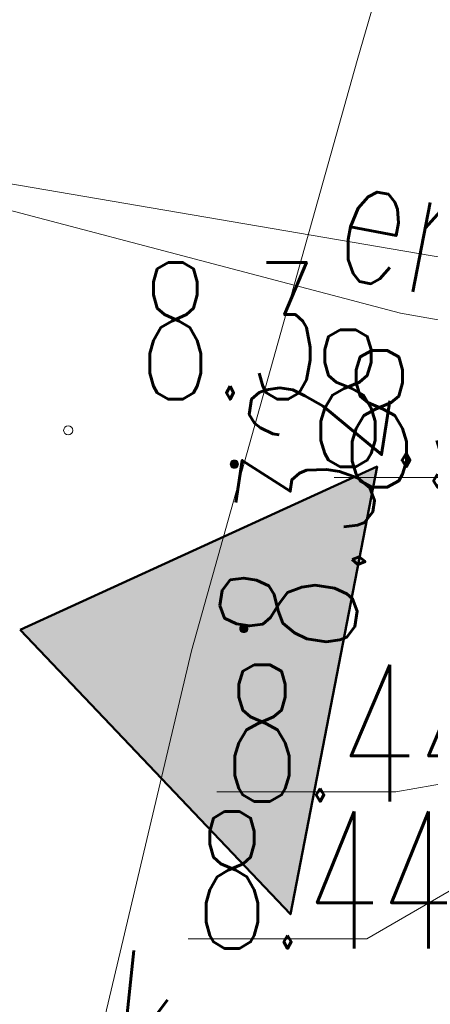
# Model space of a CAD drawing. Header units: millimetres. Extents: x -367306 to 168495, y -187323 to 82034.
# Tile 157 of 170: x 78590 to 83089, y -16367 to -5569. Entities that reach past the tile are written whole.
import ezdxf

# ---------------------------------------------------------------- set-up
doc = ezdxf.new("R2010")
doc.units = ezdxf.units.MM
doc.header["$MEASUREMENT"] = 0
doc.layers.add('0_Nr_pióra__218', color=7, linetype='Continuous', lineweight=50, true_color=0x063791)
doc.layers.add('0_Nr_pióra__61', color=7, linetype='Continuous', lineweight=13, true_color=0x6a6a6a)
for name, color, linetype, lineweight in [('Nowe_0_Nr_pióra__8', 7, 'Continuous', 13), ('Nowe_0_Nr_pióra__9', 7, 'Continuous', 13), ('Nowe_GUPPRZ_O_Nr_pióra__8', 7, 'Continuous', 13), ('Nowe_GUPPRZ_O_Nr_pióra__9', 7, 'Continuous', 13), ('Nowe_OTRN_Nr_pióra__7', 7, 'Continuous', 13), ('Nowe_OTRN_Nr_pióra__8', 7, 'Continuous', 13), ('Nowe_OTRN_Nr_pióra__9', 7, 'Continuous', 13), ('Nowe_OTRN_O_Nr_pióra__8', 7, 'Continuous', 13), ('Nowe_OTRS_Nr_pióra__7', 7, 'Continuous', 13), ('Nowe_OTRS_Nr_pióra__8', 7, 'Continuous', 13), ('Nowe_OTRS_Nr_pióra__9', 7, 'Continuous', 13), ('Nowe_OTRS_O_Nr_pióra__8', 7, 'Continuous', 13), ('Nowe_SUEP_Nr_pióra__9', 7, 'Continuous', 13), ('Nowe_SUEP_O_Nr_pióra__8', 7, 'Continuous', 13), ('Nowe_SUKP_O_Nr_pióra__8', 7, 'Continuous', 13), ('Nowe_SUTP_Nr_pióra__8', 7, 'Continuous', 13), ('Nowe_SUTP_Nr_pióra__9', 7, 'Continuous', 13)]:
    doc.layers.add(name, color=color, linetype=linetype, lineweight=lineweight)
doc.styles.add('STYL_AUTOMATYCZNY_3', font='Simplex.shx')

msp = doc.modelspace()

# ---------------------------------------------------------------- hatches: boundary and pattern name
at = {"layer": '0_Nr_pióra__61', "linetype": 'Continuous', "lineweight": 13, "true_color": 0x6a6a6a}
msp.add_hatch(color=251, dxfattribs=at).paths.add_polyline_path([(78594.6, -12259.5), (81555.7, -15379.1), (82505.9, -10470.3)])
at = {"layer": 'Nowe_OTRN_Nr_pióra__7', "linetype": 'Continuous', "lineweight": 13}
msp.add_hatch(color=7, dxfattribs=at).paths.add_polyline_path([(80896.6, -10443), (80898.2, -10454.7), (80902.6, -10465.5), (80909.8, -10474.8), (80919.1, -10482), (80930, -10486.5), (80941.6, -10488), (80953.3, -10486.5), (80964.1, -10482), (80973.4, -10474.8), (80980.6, -10465.5), (80985.1, -10454.7), (80986.6, -10443), (80985.1, -10431.4), (80980.6, -10420.5), (80973.4, -10411.2), (80964.1, -10404), (80953.3, -10399.6), (80941.6, -10398), (80930, -10399.6), (80919.1, -10404), (80909.8, -10411.2), (80902.6, -10420.5), (80898.2, -10431.4)])
at = {"layer": 'Nowe_OTRS_Nr_pióra__7', "linetype": 'Continuous', "lineweight": 13}
msp.add_hatch(color=7, dxfattribs=at).paths.add_polyline_path([(81000.6, -12245), (81002.1, -12256.6), (81006.6, -12267.5), (81013.8, -12276.8), (81023.1, -12283.9), (81033.9, -12288.4), (81045.6, -12290), (81057.2, -12288.4), (81068.1, -12283.9), (81077.4, -12276.8), (81084.6, -12267.5), (81089.1, -12256.6), (81090.6, -12245), (81089.1, -12233.3), (81084.6, -12222.5), (81077.4, -12213.2), (81068.1, -12206), (81057.2, -12201.5), (81045.6, -12200), (81033.9, -12201.5), (81023.1, -12206), (81013.8, -12213.2), (81006.6, -12222.5), (81002.1, -12233.3)])

# ---------------------------------------------------------------- linework, layer by layer
at = {"layer": '0_Nr_pióra__218', "color": 164, "linetype": 'Continuous', "lineweight": 50, "true_color": 0x063791, "flags": 128}
msp.add_lwpolyline([(78594.6, -12259.5), (81555.7, -15379.1), (82505.9, -10470.3)], close=True, dxfattribs=at)
at = {"layer": 'Nowe_0_Nr_pióra__8', "color": 7, "linetype": 'Continuous', "lineweight": 13}
msp.add_line((79121.6, -10073), (79121.7, -10073), dxfattribs=at)
at = {"layer": 'Nowe_0_Nr_pióra__9', "color": 7, "linetype": 'Continuous', "lineweight": 13}
msp.add_circle((79121.6, -10073), 50, dxfattribs=at)
at = {"layer": 'Nowe_GUPPRZ_O_Nr_pióra__8', "color": 7, "linetype": 'Continuous', "lineweight": 13}
for p, q in [((82036.8, -10590.5), (82036.9, -10590.5)), ((80750.4, -14037.4), (80750.4, -14037.4)), ((82710.4, -14037.4), (82710.4, -14037.4)), ((80434.5, -15648.3), (80434.5, -15648.3)), ((82394.5, -15648.3), (82394.5, -15648.3))]:
    msp.add_line(p, q, dxfattribs=at)
at = {"layer": 'Nowe_GUPPRZ_O_Nr_pióra__9', "color": 7, "linetype": 'Continuous', "lineweight": 13, "flags": 128}
for points in [[(86306.8, -9659.9), (83996.8, -10590.5), (82036.8, -10590.5)], [(85001.6, -13633), (82710.4, -14037.4), (80750.4, -14037.4)], [(84821.6, -14243), (82394.5, -15648.3), (80434.5, -15648.3)]]:
    msp.add_lwpolyline(points, dxfattribs=at)
at = {"layer": 'Nowe_OTRN_Nr_pióra__8', "color": 7, "linetype": 'Continuous', "lineweight": 13}
for p, q in [((80896.6, -10443), (80896.7, -10443)), ((80898.2, -10431.4), (80898.2, -10431.4)), ((80898.2, -10454.7), (80898.2, -10454.7)), ((80902.6, -10420.5), (80902.7, -10420.5)), ((80902.6, -10465.5), (80902.7, -10465.5)), ((80909.8, -10411.2), (80909.9, -10411.2)), ((80919.1, -10404), (80919.2, -10404)), ((80930, -10399.6), (80930, -10399.6)), ((80941.6, -10398), (80941.7, -10398)), ((80953.3, -10399.6), (80953.3, -10399.6)), ((80964.1, -10404), (80964.2, -10404)), ((80973.4, -10411.2), (80973.5, -10411.2)), ((80980.6, -10420.5), (80980.6, -10420.5)), ((80980.6, -10465.5), (80980.6, -10465.5)), ((80985.1, -10431.4), (80985.1, -10431.4)), ((80985.1, -10454.7), (80985.1, -10454.7)), ((80986.6, -10443), (80986.7, -10443)), ((80909.8, -10474.8), (80909.9, -10474.8)), ((80919.1, -10482), (80919.2, -10482)), ((80930, -10486.5), (80930, -10486.5)), ((80941.6, -10488), (80941.7, -10488)), ((80953.3, -10486.5), (80953.3, -10486.5)), ((80964.1, -10482), (80964.2, -10482)), ((80973.4, -10474.8), (80973.5, -10474.8))]:
    msp.add_line(p, q, dxfattribs=at)
at = {"layer": 'Nowe_OTRN_Nr_pióra__9', "color": 7, "linetype": 'Continuous', "lineweight": 13, "flags": 128}
msp.add_lwpolyline([(80896.6, -10443), (80898.2, -10454.7), (80902.6, -10465.5), (80909.8, -10474.8), (80919.1, -10482), (80930, -10486.5), (80941.6, -10488), (80953.3, -10486.5), (80964.1, -10482), (80973.4, -10474.8), (80980.6, -10465.5), (80985.1, -10454.7), (80986.6, -10443), (80985.1, -10431.4), (80980.6, -10420.5), (80973.4, -10411.2), (80964.1, -10404), (80953.3, -10399.6), (80941.6, -10398), (80930, -10399.6), (80919.1, -10404), (80909.8, -10411.2), (80902.6, -10420.5), (80898.2, -10431.4)], close=True, dxfattribs=at)
at = {"layer": 'Nowe_OTRS_Nr_pióra__8', "color": 7, "linetype": 'Continuous', "lineweight": 13}
for p, q in [((81033.9, -12201.5), (81034, -12201.5)), ((81045.6, -12200), (81045.6, -12200)), ((81057.2, -12201.5), (81057.3, -12201.5)), ((81000.6, -12245), (81000.6, -12245)), ((81002.1, -12233.3), (81002.2, -12233.3)), ((81002.1, -12256.6), (81002.2, -12256.6)), ((81006.6, -12222.5), (81006.7, -12222.5)), ((81006.6, -12267.5), (81006.7, -12267.5)), ((81013.8, -12213.2), (81013.8, -12213.2)), ((81013.8, -12276.8), (81013.8, -12276.8)), ((81023.1, -12206), (81023.1, -12206)), ((81023.1, -12283.9), (81023.1, -12283.9)), ((81033.9, -12288.4), (81034, -12288.4)), ((81045.6, -12290), (81045.6, -12290)), ((81057.2, -12288.4), (81057.3, -12288.4)), ((81068.1, -12206), (81068.1, -12206)), ((81068.1, -12283.9), (81068.1, -12283.9)), ((81077.4, -12213.2), (81077.5, -12213.2)), ((81077.4, -12276.8), (81077.5, -12276.8)), ((81084.6, -12222.5), (81084.6, -12222.5)), ((81084.6, -12267.5), (81084.6, -12267.5)), ((81089.1, -12233.3), (81089.1, -12233.3)), ((81089.1, -12256.6), (81089.1, -12256.6)), ((81090.6, -12245), (81090.6, -12245))]:
    msp.add_line(p, q, dxfattribs=at)
at = {"layer": 'Nowe_OTRS_Nr_pióra__9', "color": 7, "linetype": 'Continuous', "lineweight": 13, "flags": 128}
msp.add_lwpolyline([(81000.6, -12245), (81002.1, -12256.6), (81006.6, -12267.5), (81013.8, -12276.8), (81023.1, -12283.9), (81033.9, -12288.4), (81045.6, -12290), (81057.2, -12288.4), (81068.1, -12283.9), (81077.4, -12276.8), (81084.6, -12267.5), (81089.1, -12256.6), (81090.6, -12245), (81089.1, -12233.3), (81084.6, -12222.5), (81077.4, -12213.2), (81068.1, -12206), (81057.2, -12201.5), (81045.6, -12200), (81033.9, -12201.5), (81023.1, -12206), (81013.8, -12213.2), (81006.6, -12222.5), (81002.1, -12233.3)], close=True, dxfattribs=at)
at = {"layer": 'Nowe_SUEP_Nr_pióra__9', "color": 7, "linetype": 'Continuous', "lineweight": 13, "flags": 128}
msp.add_lwpolyline([(90651.6, 617), (86467.9, -8733.6), (77697.5, -7233.1)], dxfattribs=at)
msp.add_lwpolyline([(90651.6, 617), (86467.9, -8733.6), (77697.5, -7233.1)], dxfattribs=at)
at = {"layer": 'Nowe_SUTP_Nr_pióra__8', "color": 7, "linetype": 'Continuous', "lineweight": 13}
for p, q in [((82286.6, -6014.9), (82286.7, -6014.9)), ((82763.5, -8786.1), (82763.6, -8786.1)), ((80472.3, -12488.8), (80472.4, -12488.8))]:
    msp.add_line(p, q, dxfattribs=at)
at = {"layer": 'Nowe_SUTP_Nr_pióra__9', "color": 7, "linetype": 'Continuous', "lineweight": 13, "flags": 128}
for points in [[(70185.2, -46428.6), (72414.4, -45841.4), (72762.2, -44782.8), (74580.6, -39044.8), (75490, -35512), (77229.6, -27087.4), (79003.4, -18696.7), (80472.3, -12488.8), (82286.6, -6014.9), (83990.9, -148.8), (84966.8, 2582.6), (87104.8, 8428), (92839.3, 8033.4)], [(86336.6, -9418.3), (82763.5, -8786.1), (76406.1, -7112.9), (75781.6, -7113)]]:
    msp.add_lwpolyline(points, dxfattribs=at)

# ---------------------------------------------------------------- texts
at = {"layer": 'Nowe_0_Nr_pióra__8', "color": 7, "linetype": 'Continuous', "lineweight": 13, "insert": (79898, -9730.7), "char_height": 1500, "attachment_point": 7, "style": 'STYL_AUTOMATYCZNY_3'}
msp.add_mtext('\\A1;{\\W0.620000x;\\pql;\\FSimplex.shx;8.3}', dxfattribs=at)
at = {"layer": 'Nowe_GUPPRZ_O_Nr_pióra__8', "color": 7, "linetype": 'Continuous', "lineweight": 13, "char_height": 1500, "attachment_point": 7, "style": 'STYL_AUTOMATYCZNY_3'}
for s, insert in [('\\A1;{\\W0.660000x;\\pql;\\FSimplex.shx;8.51}', (82107.5, -10695.7)), ('\\A1;{\\W0.660000x;\\pql;\\FSimplex.shx;8.44}', (80821.1, -14142.6)), ('\\A1;{\\W0.660000x;\\pql;\\FSimplex.shx;8.44}', (80505.2, -15753.5))]:
    msp.add_mtext(s, dxfattribs=dict(at, insert=insert))
at = {"layer": 'Nowe_OTRN_O_Nr_pióra__8', "color": 7, "linetype": 'Continuous', "lineweight": 13, "insert": (81762.3, -10470.7), "char_height": 1500, "attachment_point": 7, "style": 'STYL_AUTOMATYCZNY_3'}
msp.add_mtext('\\A1;{\\W0.660000x;\\pql;\\FSimplex.shx;8.3}', dxfattribs=at)
at = {"layer": 'Nowe_OTRS_O_Nr_pióra__8', "color": 7, "linetype": 'Continuous', "lineweight": 13, "insert": (82211.7, -12559.5), "char_height": 1500, "attachment_point": 7, "rotation": 81.2, "style": 'STYL_AUTOMATYCZNY_3'}
msp.add_mtext('\\A1;{\\W0.660000x;\\pql;\\FSimplex.shx;8.32}', dxfattribs=at)
at = {"layer": 'Nowe_SUEP_O_Nr_pióra__8', "color": 7, "linetype": 'Continuous', "lineweight": 13, "insert": (81980.5, -8374.8), "char_height": 1500, "attachment_point": 7, "rotation": 348.9, "style": 'STYL_AUTOMATYCZNY_3'}
msp.add_mtext('\\A1;{\\W0.660000x;\\pql;\\FSimplex.shx;enD}', dxfattribs=at)
at = {"layer": 'Nowe_SUKP_O_Nr_pióra__8', "color": 7, "linetype": 'Continuous', "lineweight": 13, "insert": (79514.9, -17250.2), "char_height": 1500, "attachment_point": 7, "rotation": 354, "style": 'STYL_AUTOMATYCZNY_3'}
msp.add_mtext('\\A1;{\\W0.660000x;\\pql;\\FSimplex.shx;k}', dxfattribs=at)

doc.saveas('drawing.dxf')
